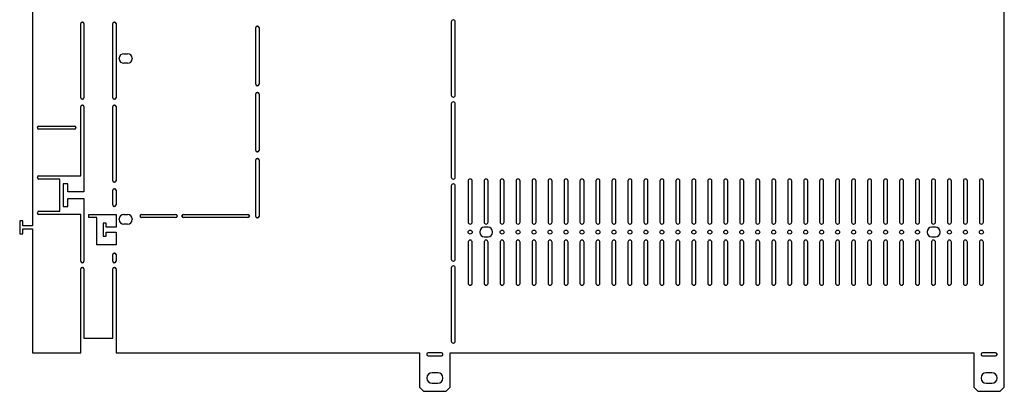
# Model space of a CAD drawing. Header units: millimetres. Extents: x 242 to 1862, y 866 to 2045.
# Tile 1 of 9: x 242 to 855, y 866 to 1097. Entities that reach past the tile are written whole.
import ezdxf

# ---------------------------------------------------------------- set-up
doc = ezdxf.new("R2010")
doc.units = ezdxf.units.MM
doc.header["$LTSCALE"] = 188.785996
doc.layers.get('0').update_dxf_attribs({"linetype": 'CONTINUOUS'})

msp = doc.modelspace()

# ---------------------------------------------------------------- linework, layer by layer
at = {"color": 7, "linetype": 'Continuous'}
for p, q in [((855.25, 868.16), (855.25, 1481.16)), ((250.25, 1380.66), (250.25, 968.66)), ((280.25, 1048.26), (280.25, 1094.46)), ((281.15, 1095.36), (281.35, 1095.36)), ((282.25, 1094.46), (282.25, 1048.26)), ((300.25, 1048.26), (300.25, 1094.46)), ((301.15, 1095.36), (301.35, 1095.36)), ((302.25, 1094.46), (302.25, 1048.26)), ((389.25, 1056.66), (389.25, 1091.86)), ((390.15, 1092.76), (390.35, 1092.76)), ((391.25, 1091.86), (391.25, 1056.66)), ((510.96, 1095.46), (510.96, 1049.86)), ((512.26, 1096.66), (512.16, 1096.66)), ((513.46, 1049.86), (513.46, 1095.46)), ((304.25, 1072.46), (304.25, 1072.86)), ((307.05, 1075.66), (309.45, 1075.66)), ((312.25, 1072.86), (312.25, 1072.46)), ((309.45, 1069.66), (307.05, 1069.66)), ((390.35, 1055.76), (390.15, 1055.76)), ((389.25, 1015.51), (389.25, 1050.71)), ((390.15, 1051.61), (390.35, 1051.61)), ((391.25, 1050.71), (391.25, 1015.51)), ((512.16, 1048.66), (512.26, 1048.66)), ((280.25, 999.66), (280.25, 1042.76)), ((281.35, 1047.36), (281.15, 1047.36)), ((281.15, 1043.66), (281.35, 1043.66)), ((282.25, 1042.76), (282.25, 989.66)), ((300.25, 996.56), (300.25, 1042.76)), ((301.35, 1047.36), (301.15, 1047.36)), ((301.15, 1043.66), (301.35, 1043.66)), ((302.25, 1042.76), (302.25, 996.56)), ((510.96, 1044.46), (510.96, 998.86)), ((512.26, 1045.66), (512.16, 1045.66)), ((513.46, 998.86), (513.46, 1044.46)), ((254.15, 1030.66), (276.35, 1030.66)), ((253.25, 1029.56), (253.25, 1029.76)), ((276.35, 1028.66), (254.15, 1028.66)), ((277.25, 1029.76), (277.25, 1029.56)), ((390.35, 1014.61), (390.15, 1014.61)), ((389.25, 974.36), (389.25, 1009.56)), ((390.15, 1010.46), (390.35, 1010.46)), ((391.25, 1009.56), (391.25, 974.36)), ((254.15, 999.66), (280.25, 999.66)), ((253.25, 998.56), (253.25, 998.76)), ((267.25, 997.66), (254.15, 997.66)), ((267.25, 977.66), (267.25, 997.66)), ((269.25, 994.66), (269.25, 980.66)), ((272.25, 994.66), (269.25, 994.66)), ((272.25, 989.66), (272.25, 994.66)), ((301.35, 995.66), (301.15, 995.66)), ((510.96, 993.46), (510.96, 947.86)), ((512.16, 997.66), (512.26, 997.66)), ((512.26, 994.66), (512.16, 994.66)), ((513.46, 947.86), (513.46, 993.46)), ((521.46, 996.46), (521.46, 970.86)), ((522.76, 997.66), (522.66, 997.66)), ((523.96, 970.86), (523.96, 996.46)), ((531.4, 996.46), (531.4, 970.86)), ((532.7, 997.66), (532.6, 997.66)), ((533.9, 970.86), (533.9, 996.46)), ((541.35, 996.46), (541.35, 970.86)), ((542.65, 997.66), (542.55, 997.66)), ((543.85, 970.86), (543.85, 996.46)), ((551.3, 996.46), (551.3, 970.86)), ((552.6, 997.66), (552.5, 997.66)), ((553.8, 970.86), (553.8, 996.46)), ((561.24, 996.46), (561.24, 970.86)), ((562.54, 997.66), (562.44, 997.66)), ((563.74, 970.86), (563.74, 996.46)), ((571.19, 996.46), (571.19, 970.86)), ((572.49, 997.66), (572.39, 997.66)), ((573.69, 970.86), (573.69, 996.46)), ((581.14, 996.46), (581.14, 970.86)), ((582.44, 997.66), (582.34, 997.66)), ((583.64, 970.86), (583.64, 996.46)), ((591.08, 996.46), (591.08, 970.86)), ((592.38, 997.66), (592.28, 997.66)), ((593.58, 970.86), (593.58, 996.46)), ((601.03, 996.46), (601.03, 970.86)), ((602.33, 997.66), (602.23, 997.66)), ((603.53, 970.86), (603.53, 996.46)), ((610.98, 996.46), (610.98, 970.86)), ((612.28, 997.66), (612.18, 997.66)), ((613.48, 970.86), (613.48, 996.46)), ((620.92, 996.46), (620.92, 970.86)), ((622.22, 997.66), (622.12, 997.66)), ((623.42, 970.86), (623.42, 996.46)), ((630.87, 996.46), (630.87, 970.86)), ((632.17, 997.66), (632.07, 997.66)), ((633.37, 970.86), (633.37, 996.46)), ((640.82, 996.46), (640.82, 970.86)), ((642.12, 997.66), (642.02, 997.66)), ((643.32, 970.86), (643.32, 996.46)), ((650.76, 996.46), (650.76, 970.86)), ((652.06, 997.66), (651.96, 997.66)), ((653.26, 970.86), (653.26, 996.46)), ((660.71, 996.46), (660.71, 970.86)), ((662.01, 997.66), (661.91, 997.66)), ((663.21, 970.86), (663.21, 996.46)), ((670.66, 996.46), (670.66, 970.86)), ((671.96, 997.66), (671.86, 997.66)), ((673.16, 970.86), (673.16, 996.46)), ((680.6, 996.46), (680.6, 970.86)), ((681.9, 997.66), (681.8, 997.66)), ((683.1, 970.86), (683.1, 996.46)), ((690.55, 996.46), (690.55, 970.86)), ((691.85, 997.66), (691.75, 997.66)), ((693.05, 970.86), (693.05, 996.46)), ((700.5, 996.46), (700.5, 970.86)), ((701.8, 997.66), (701.7, 997.66)), ((703, 970.86), (703, 996.46)), ((710.44, 996.46), (710.44, 970.86)), ((711.74, 997.66), (711.64, 997.66)), ((712.94, 970.86), (712.94, 996.46)), ((720.39, 996.46), (720.39, 970.86)), ((721.69, 997.66), (721.59, 997.66)), ((722.89, 970.86), (722.89, 996.46)), ((730.34, 996.46), (730.34, 970.86)), ((731.64, 997.66), (731.54, 997.66)), ((732.84, 970.86), (732.84, 996.46)), ((740.28, 996.46), (740.28, 970.86)), ((741.58, 997.66), (741.48, 997.66)), ((742.78, 970.86), (742.78, 996.46)), ((750.23, 996.46), (750.23, 970.86)), ((751.53, 997.66), (751.43, 997.66)), ((752.73, 970.86), (752.73, 996.46)), ((760.18, 996.46), (760.18, 970.86)), ((761.48, 997.66), (761.38, 997.66)), ((762.68, 970.86), (762.68, 996.46)), ((770.12, 996.46), (770.12, 970.86)), ((771.42, 997.66), (771.32, 997.66)), ((772.62, 970.86), (772.62, 996.46)), ((780.07, 996.46), (780.07, 970.86)), ((781.37, 997.66), (781.27, 997.66)), ((782.57, 970.86), (782.57, 996.46)), ((790.02, 996.46), (790.02, 970.86)), ((791.32, 997.66), (791.22, 997.66)), ((792.52, 970.86), (792.52, 996.46)), ((799.96, 996.46), (799.96, 970.86)), ((801.26, 997.66), (801.16, 997.66)), ((802.46, 970.86), (802.46, 996.46)), ((809.91, 996.46), (809.91, 970.86)), ((811.21, 997.66), (811.11, 997.66)), ((812.41, 970.86), (812.41, 996.46)), ((819.86, 996.46), (819.86, 970.86)), ((821.16, 997.66), (821.06, 997.66)), ((822.36, 970.86), (822.36, 996.46)), ((829.8, 996.46), (829.8, 970.86)), ((831.1, 997.66), (831, 997.66)), ((832.3, 970.86), (832.3, 996.46)), ((839.75, 996.46), (839.75, 970.86)), ((841.05, 997.66), (840.95, 997.66)), ((842.25, 970.86), (842.25, 996.46)), ((282.25, 989.66), (272.25, 989.66)), ((300.25, 981.56), (300.25, 990.76)), ((301.15, 991.66), (301.35, 991.66)), ((302.25, 990.76), (302.25, 981.56)), ((272.25, 980.66), (272.25, 985.66)), ((272.25, 985.66), (282.25, 985.66)), ((282.25, 985.66), (282.25, 946.56)), ((253.25, 976.56), (253.25, 976.76)), ((254.15, 977.66), (267.25, 977.66)), ((280.25, 975.66), (254.15, 975.66)), ((269.25, 980.66), (272.25, 980.66)), ((280.25, 946.56), (280.25, 975.66)), ((285.25, 973.66), (285.25, 975.66)), ((285.25, 975.66), (302.25, 975.66)), ((301.35, 980.66), (301.15, 980.66)), ((302.25, 975.66), (302.25, 967.66)), ((307.05, 975.66), (309.45, 975.66)), ((317.25, 974.56), (317.25, 974.76)), ((318.15, 975.66), (339.35, 975.66)), ((340.25, 974.76), (340.25, 974.56)), ((343.25, 974.56), (343.25, 974.76)), ((344.15, 975.66), (384.35, 975.66)), ((385.25, 974.76), (385.25, 974.56)), ((242.25, 971.66), (242.25, 963.66)), ((244.25, 971.66), (242.25, 971.66)), ((244.25, 968.66), (244.25, 971.66)), ((250.25, 968.66), (244.25, 968.66)), ((290.25, 973.66), (285.25, 973.66)), ((290.25, 956.66), (290.25, 973.66)), ((294.17, 970.16), (294.17, 962.16)), ((296.17, 970.16), (294.17, 970.16)), ((296.17, 967.66), (296.17, 970.16)), ((304.25, 972.46), (304.25, 972.86)), ((309.45, 969.66), (307.05, 969.66)), ((312.25, 972.86), (312.25, 972.46)), ((339.35, 973.66), (318.15, 973.66)), ((384.35, 973.66), (344.15, 973.66)), ((390.35, 973.46), (390.15, 973.46)), ((522.66, 969.66), (522.76, 969.66)), ((532.6, 969.66), (532.7, 969.66)), ((542.55, 969.66), (542.65, 969.66)), ((552.5, 969.66), (552.6, 969.66)), ((562.44, 969.66), (562.54, 969.66)), ((572.39, 969.66), (572.49, 969.66)), ((582.34, 969.66), (582.44, 969.66)), ((592.28, 969.66), (592.38, 969.66)), ((602.23, 969.66), (602.33, 969.66)), ((612.18, 969.66), (612.28, 969.66)), ((622.12, 969.66), (622.22, 969.66)), ((632.07, 969.66), (632.17, 969.66)), ((642.02, 969.66), (642.12, 969.66)), ((651.96, 969.66), (652.06, 969.66)), ((661.91, 969.66), (662.01, 969.66)), ((671.86, 969.66), (671.96, 969.66)), ((681.8, 969.66), (681.9, 969.66)), ((691.75, 969.66), (691.85, 969.66)), ((701.7, 969.66), (701.8, 969.66)), ((711.64, 969.66), (711.74, 969.66)), ((721.59, 969.66), (721.69, 969.66)), ((731.54, 969.66), (731.64, 969.66)), ((741.48, 969.66), (741.58, 969.66)), ((751.43, 969.66), (751.53, 969.66)), ((761.38, 969.66), (761.48, 969.66)), ((771.32, 969.66), (771.42, 969.66)), ((781.27, 969.66), (781.37, 969.66)), ((791.22, 969.66), (791.32, 969.66)), ((801.16, 969.66), (801.26, 969.66)), ((811.11, 969.66), (811.21, 969.66)), ((821.06, 969.66), (821.16, 969.66)), ((831, 969.66), (831.1, 969.66)), ((840.95, 969.66), (841.05, 969.66)), ((242.25, 963.66), (244.25, 963.66)), ((244.25, 963.66), (244.25, 966.66)), ((244.25, 966.66), (250.25, 966.66)), ((250.25, 966.66), (250.25, 889.66)), ((302.25, 967.66), (296.17, 967.66)), ((296.17, 962.16), (296.17, 964.66)), ((296.17, 964.66), (302.25, 964.66)), ((302.25, 964.66), (302.25, 956.66)), ((528.65, 964.86), (528.65, 964.46)), ((533.85, 967.66), (531.45, 967.66)), ((536.65, 964.46), (536.65, 964.86)), ((807.25, 964.86), (807.25, 964.46)), ((812.45, 967.66), (810.05, 967.66)), ((815.25, 964.46), (815.25, 964.86)), ((302.25, 956.66), (290.25, 956.66)), ((294.17, 962.16), (296.17, 962.16)), ((521.46, 958.46), (521.46, 932.86)), ((522.76, 959.66), (522.66, 959.66)), ((523.96, 932.86), (523.96, 958.46)), ((531.4, 958.46), (531.4, 932.86)), ((531.45, 961.66), (533.85, 961.66)), ((532.7, 959.66), (532.6, 959.66)), ((533.9, 932.86), (533.9, 958.46)), ((541.35, 958.46), (541.35, 932.86)), ((542.65, 959.66), (542.55, 959.66)), ((543.85, 932.86), (543.85, 958.46)), ((551.3, 958.46), (551.3, 932.86)), ((552.6, 959.66), (552.5, 959.66)), ((553.8, 932.86), (553.8, 958.46)), ((561.24, 958.46), (561.24, 932.86)), ((562.54, 959.66), (562.44, 959.66)), ((563.74, 932.86), (563.74, 958.46)), ((571.19, 958.46), (571.19, 932.86)), ((572.49, 959.66), (572.39, 959.66)), ((573.69, 932.86), (573.69, 958.46)), ((581.14, 958.46), (581.14, 932.86)), ((582.44, 959.66), (582.34, 959.66)), ((583.64, 932.86), (583.64, 958.46)), ((591.08, 958.46), (591.08, 932.86)), ((592.38, 959.66), (592.28, 959.66)), ((593.58, 932.86), (593.58, 958.46)), ((601.03, 958.46), (601.03, 932.86)), ((602.33, 959.66), (602.23, 959.66)), ((603.53, 932.86), (603.53, 958.46)), ((610.98, 958.46), (610.98, 932.86)), ((612.28, 959.66), (612.18, 959.66)), ((613.48, 932.86), (613.48, 958.46)), ((620.92, 958.46), (620.92, 932.86)), ((622.22, 959.66), (622.12, 959.66)), ((623.42, 932.86), (623.42, 958.46)), ((630.87, 958.46), (630.87, 932.86)), ((632.17, 959.66), (632.07, 959.66)), ((633.37, 932.86), (633.37, 958.46)), ((640.82, 958.46), (640.82, 932.86)), ((642.12, 959.66), (642.02, 959.66)), ((643.32, 932.86), (643.32, 958.46)), ((650.76, 958.46), (650.76, 932.86)), ((652.06, 959.66), (651.96, 959.66)), ((653.26, 932.86), (653.26, 958.46)), ((660.71, 958.46), (660.71, 932.86)), ((662.01, 959.66), (661.91, 959.66)), ((663.21, 932.86), (663.21, 958.46)), ((670.66, 958.46), (670.66, 932.86)), ((671.96, 959.66), (671.86, 959.66)), ((673.16, 932.86), (673.16, 958.46)), ((680.6, 958.46), (680.6, 932.86)), ((681.9, 959.66), (681.8, 959.66)), ((683.1, 932.86), (683.1, 958.46)), ((690.55, 958.46), (690.55, 932.86)), ((691.85, 959.66), (691.75, 959.66)), ((693.05, 932.86), (693.05, 958.46)), ((700.5, 958.46), (700.5, 932.86)), ((701.8, 959.66), (701.7, 959.66)), ((703, 932.86), (703, 958.46)), ((710.44, 958.46), (710.44, 932.86)), ((711.74, 959.66), (711.64, 959.66)), ((712.94, 932.86), (712.94, 958.46)), ((720.39, 958.46), (720.39, 932.86)), ((721.69, 959.66), (721.59, 959.66)), ((722.89, 932.86), (722.89, 958.46)), ((730.34, 958.46), (730.34, 932.86)), ((731.64, 959.66), (731.54, 959.66)), ((732.84, 932.86), (732.84, 958.46)), ((740.28, 958.46), (740.28, 932.86)), ((741.58, 959.66), (741.48, 959.66)), ((742.78, 932.86), (742.78, 958.46)), ((750.23, 958.46), (750.23, 932.86)), ((751.53, 959.66), (751.43, 959.66)), ((752.73, 932.86), (752.73, 958.46)), ((760.18, 958.46), (760.18, 932.86)), ((761.48, 959.66), (761.38, 959.66)), ((762.68, 932.86), (762.68, 958.46)), ((770.12, 958.46), (770.12, 932.86)), ((771.42, 959.66), (771.32, 959.66)), ((772.62, 932.86), (772.62, 958.46)), ((780.07, 958.46), (780.07, 932.86)), ((781.37, 959.66), (781.27, 959.66)), ((782.57, 932.86), (782.57, 958.46)), ((790.02, 958.46), (790.02, 932.86)), ((791.32, 959.66), (791.22, 959.66)), ((792.52, 932.86), (792.52, 958.46)), ((799.96, 958.46), (799.96, 932.86)), ((801.26, 959.66), (801.16, 959.66)), ((802.46, 932.86), (802.46, 958.46)), ((809.91, 958.46), (809.91, 932.86)), ((810.05, 961.66), (812.45, 961.66)), ((811.21, 959.66), (811.11, 959.66)), ((812.41, 932.86), (812.41, 958.46)), ((819.86, 958.46), (819.86, 932.86)), ((821.16, 959.66), (821.06, 959.66)), ((822.36, 932.86), (822.36, 958.46)), ((829.8, 958.46), (829.8, 932.86)), ((831.1, 959.66), (831, 959.66)), ((832.3, 932.86), (832.3, 958.46)), ((839.75, 958.46), (839.75, 932.86)), ((841.05, 959.66), (840.95, 959.66)), ((842.25, 932.86), (842.25, 958.46)), ((300.25, 946.56), (300.25, 950.76)), ((301.15, 951.66), (301.35, 951.66)), ((302.25, 950.76), (302.25, 946.56)), ((281.35, 945.66), (281.15, 945.66)), ((301.35, 945.66), (301.15, 945.66)), ((512.16, 946.66), (512.26, 946.66)), ((280.25, 889.66), (280.25, 941.76)), ((281.15, 942.66), (281.35, 942.66)), ((282.25, 941.76), (282.25, 898.66)), ((300.25, 898.66), (300.25, 941.76)), ((301.15, 942.66), (301.35, 942.66)), ((302.25, 941.76), (302.25, 889.66)), ((510.96, 942.46), (510.96, 896.86)), ((512.26, 943.66), (512.16, 943.66)), ((513.46, 896.86), (513.46, 942.46)), ((522.66, 931.66), (522.76, 931.66)), ((532.6, 931.66), (532.7, 931.66)), ((542.55, 931.66), (542.65, 931.66)), ((552.5, 931.66), (552.6, 931.66)), ((562.44, 931.66), (562.54, 931.66)), ((572.39, 931.66), (572.49, 931.66)), ((582.34, 931.66), (582.44, 931.66)), ((592.28, 931.66), (592.38, 931.66)), ((602.23, 931.66), (602.33, 931.66)), ((612.18, 931.66), (612.28, 931.66)), ((622.12, 931.66), (622.22, 931.66)), ((632.07, 931.66), (632.17, 931.66)), ((642.02, 931.66), (642.12, 931.66)), ((651.96, 931.66), (652.06, 931.66)), ((661.91, 931.66), (662.01, 931.66)), ((671.86, 931.66), (671.96, 931.66)), ((681.8, 931.66), (681.9, 931.66)), ((691.75, 931.66), (691.85, 931.66)), ((701.7, 931.66), (701.8, 931.66)), ((711.64, 931.66), (711.74, 931.66)), ((721.59, 931.66), (721.69, 931.66)), ((731.54, 931.66), (731.64, 931.66)), ((741.48, 931.66), (741.58, 931.66)), ((751.43, 931.66), (751.53, 931.66)), ((761.38, 931.66), (761.48, 931.66)), ((771.32, 931.66), (771.42, 931.66)), ((781.27, 931.66), (781.37, 931.66)), ((791.22, 931.66), (791.32, 931.66)), ((801.16, 931.66), (801.26, 931.66)), ((811.11, 931.66), (811.21, 931.66)), ((821.06, 931.66), (821.16, 931.66)), ((831, 931.66), (831.1, 931.66)), ((840.95, 931.66), (841.05, 931.66)), ((282.25, 898.66), (300.25, 898.66)), ((512.16, 895.66), (512.26, 895.66)), ((250.25, 889.66), (280.25, 889.66)), ((302.25, 889.66), (491.25, 889.66)), ((491.25, 889.66), (491.25, 868.16)), ((504.85, 889.66), (496.65, 889.66)), ((510.25, 868.16), (510.25, 889.66)), ((510.25, 889.66), (836.25, 889.66)), ((836.25, 889.66), (836.25, 868.16)), ((849.85, 889.66), (841.65, 889.66)), ((495.75, 888.76), (495.75, 888.56)), ((496.65, 887.66), (504.85, 887.66)), ((505.75, 888.56), (505.75, 888.76)), ((840.75, 888.76), (840.75, 888.56)), ((841.65, 887.66), (849.85, 887.66)), ((850.75, 888.56), (850.75, 888.76)), ((502.55, 877.16), (498.95, 877.16)), ((847.55, 877.16), (843.95, 877.16)), ((495.75, 873.96), (495.75, 873.86)), ((498.95, 870.66), (502.55, 870.66)), ((505.75, 873.86), (505.75, 873.96)), ((840.75, 873.96), (840.75, 873.86)), ((843.95, 870.66), (847.55, 870.66)), ((850.75, 873.86), (850.75, 873.96)), ((491.25, 868.16), (493.75, 865.66)), ((493.75, 865.66), (507.75, 865.66)), ((507.75, 865.66), (510.25, 868.16)), ((836.25, 868.16), (838.75, 865.66)), ((838.75, 865.66), (852.75, 865.66)), ((852.75, 865.66), (855.25, 868.16))]:
    msp.add_line(p, q, dxfattribs=at)
for centre in [(522.71, 964.66), (542.6, 964.66), (552.55, 964.66), (562.49, 964.66), (572.44, 964.66), (582.39, 964.66), (592.33, 964.66), (602.28, 964.66), (612.23, 964.66), (622.17, 964.66), (632.12, 964.66), (642.07, 964.66), (652.01, 964.66), (661.96, 964.66), (671.91, 964.66), (681.85, 964.66), (691.8, 964.66), (701.75, 964.66), (711.69, 964.66), (721.64, 964.66), (731.59, 964.66), (741.53, 964.66), (751.48, 964.66), (761.43, 964.66), (771.37, 964.66), (781.32, 964.66), (791.27, 964.66), (801.21, 964.66), (821.11, 964.66), (831.05, 964.66), (841, 964.66)]:
    msp.add_circle(centre, 1.25, dxfattribs=at)
for centre, radius, start, end in [((281.15, 1094.46), 0.9, 90, 180), ((281.35, 1094.46), 0.9, 0, 90), ((301.15, 1094.46), 0.9, 90, 180), ((301.35, 1094.46), 0.9, 0, 90), ((390.15, 1091.86), 0.9, 90, 180), ((390.35, 1091.86), 0.9, 0, 90), ((512.16, 1095.46), 1.2, 90, 180), ((512.26, 1095.46), 1.2, 0, 90), ((307.05, 1072.86), 2.8, 90, 180), ((309.45, 1072.86), 2.8, 0, 90), ((307.05, 1072.46), 2.8, 180, 270), ((309.45, 1072.46), 2.8, 270, 360), ((390.15, 1056.66), 0.9, 180, 270), ((390.35, 1056.66), 0.9, 270, 360), ((281.15, 1048.26), 0.9, 180, 270), ((281.35, 1048.26), 0.9, 270, 360), ((301.15, 1048.26), 0.9, 180, 270), ((301.35, 1048.26), 0.9, 270, 360), ((390.15, 1050.71), 0.9, 90, 180), ((390.35, 1050.71), 0.9, 0, 90), ((512.16, 1049.86), 1.2, 180, 270), ((512.26, 1049.86), 1.2, 270, 360), ((281.15, 1042.76), 0.9, 90, 180), ((281.35, 1042.76), 0.9, 0, 90), ((301.15, 1042.76), 0.9, 90, 180), ((301.35, 1042.76), 0.9, 0, 90), ((512.16, 1044.46), 1.2, 90, 180), ((512.26, 1044.46), 1.2, 0, 90), ((254.15, 1029.76), 0.9, 90, 180), ((276.35, 1029.76), 0.9, 0, 90), ((254.15, 1029.56), 0.9, 180, 270), ((276.35, 1029.56), 0.9, 270, 360), ((390.15, 1015.51), 0.9, 180, 270), ((390.35, 1015.51), 0.9, 270, 360), ((390.15, 1009.56), 0.9, 90, 180), ((390.35, 1009.56), 0.9, 0, 90), ((254.15, 998.76), 0.9, 90, 180), ((254.15, 998.56), 0.9, 180, 270), ((301.15, 996.56), 0.9, 180, 270), ((301.35, 996.56), 0.9, 270, 360), ((512.16, 998.86), 1.2, 180, 270), ((512.16, 993.46), 1.2, 90, 180), ((512.26, 998.86), 1.2, 270, 360), ((512.26, 993.46), 1.2, 0, 90), ((522.66, 996.46), 1.2, 90, 180), ((522.76, 996.46), 1.2, 0, 90), ((532.6, 996.46), 1.2, 90, 180), ((532.7, 996.46), 1.2, 0, 90), ((542.55, 996.46), 1.2, 90, 180), ((542.65, 996.46), 1.2, 0, 90), ((552.5, 996.46), 1.2, 90, 180), ((552.6, 996.46), 1.2, 0, 90), ((562.44, 996.46), 1.2, 90, 180), ((562.54, 996.46), 1.2, 0, 90), ((572.39, 996.46), 1.2, 90, 180), ((572.49, 996.46), 1.2, 0, 90), ((582.34, 996.46), 1.2, 90, 180), ((582.44, 996.46), 1.2, 0, 90), ((592.28, 996.46), 1.2, 90, 180), ((592.38, 996.46), 1.2, 0, 90), ((602.23, 996.46), 1.2, 90, 180), ((602.33, 996.46), 1.2, 0, 90), ((612.18, 996.46), 1.2, 90, 180), ((612.28, 996.46), 1.2, 0, 90), ((622.12, 996.46), 1.2, 90, 180), ((622.22, 996.46), 1.2, 0, 90), ((632.07, 996.46), 1.2, 90, 180), ((632.17, 996.46), 1.2, 0, 90), ((642.02, 996.46), 1.2, 90, 180), ((642.12, 996.46), 1.2, 0, 90), ((651.96, 996.46), 1.2, 90, 180), ((652.06, 996.46), 1.2, 0, 90), ((661.91, 996.46), 1.2, 90, 180), ((662.01, 996.46), 1.2, 0, 90), ((671.86, 996.46), 1.2, 90, 180), ((671.96, 996.46), 1.2, 0, 90), ((681.8, 996.46), 1.2, 90, 180), ((681.9, 996.46), 1.2, 0, 90), ((691.75, 996.46), 1.2, 90, 180), ((691.85, 996.46), 1.2, 0, 90), ((701.7, 996.46), 1.2, 90, 180), ((701.8, 996.46), 1.2, 0, 90), ((711.64, 996.46), 1.2, 90, 180), ((711.74, 996.46), 1.2, 0, 90), ((721.59, 996.46), 1.2, 90, 180), ((721.69, 996.46), 1.2, 0, 90), ((731.54, 996.46), 1.2, 90, 180), ((731.64, 996.46), 1.2, 0, 90), ((741.48, 996.46), 1.2, 90, 180), ((741.58, 996.46), 1.2, 0, 90), ((751.43, 996.46), 1.2, 90, 180), ((751.53, 996.46), 1.2, 0, 90), ((761.38, 996.46), 1.2, 90, 180), ((761.48, 996.46), 1.2, 0, 90), ((771.32, 996.46), 1.2, 90, 180), ((771.42, 996.46), 1.2, 0, 90), ((781.27, 996.46), 1.2, 90, 180), ((781.37, 996.46), 1.2, 0, 90), ((791.22, 996.46), 1.2, 90, 180), ((791.32, 996.46), 1.2, 0, 90), ((801.16, 996.46), 1.2, 90, 180), ((801.26, 996.46), 1.2, 0, 90), ((811.11, 996.46), 1.2, 90, 180), ((811.21, 996.46), 1.2, 0, 90), ((821.06, 996.46), 1.2, 90, 180), ((821.16, 996.46), 1.2, 0, 90), ((831, 996.46), 1.2, 90, 180), ((831.1, 996.46), 1.2, 0, 90), ((840.95, 996.46), 1.2, 90, 180), ((841.05, 996.46), 1.2, 0, 90), ((301.15, 990.76), 0.9, 90, 180), ((301.35, 990.76), 0.9, 0, 90), ((301.15, 981.56), 0.9, 180, 270), ((301.35, 981.56), 0.9, 270, 360), ((254.15, 976.76), 0.9, 90, 180), ((254.15, 976.56), 0.9, 180, 270), ((307.05, 972.86), 2.8, 90, 180), ((309.45, 972.86), 2.8, 0, 90), ((318.15, 974.76), 0.9, 90, 180), ((339.35, 974.76), 0.9, 0, 90), ((344.15, 974.76), 0.9, 90, 180), ((384.35, 974.76), 0.9, 0, 90), ((307.05, 972.46), 2.8, 180, 270), ((309.45, 972.46), 2.8, 270, 360), ((318.15, 974.56), 0.9, 180, 270), ((339.35, 974.56), 0.9, 270, 360), ((344.15, 974.56), 0.9, 180, 270), ((384.35, 974.56), 0.9, 270, 360), ((390.15, 974.36), 0.9, 180, 270), ((390.35, 974.36), 0.9, 270, 360), ((522.66, 970.86), 1.2, 180, 270), ((522.76, 970.86), 1.2, 270, 360), ((532.6, 970.86), 1.2, 180, 270), ((532.7, 970.86), 1.2, 270, 360), ((542.55, 970.86), 1.2, 180, 270), ((542.65, 970.86), 1.2, 270, 360), ((552.5, 970.86), 1.2, 180, 270), ((552.6, 970.86), 1.2, 270, 360), ((562.44, 970.86), 1.2, 180, 270), ((562.54, 970.86), 1.2, 270, 360), ((572.39, 970.86), 1.2, 180, 270), ((572.49, 970.86), 1.2, 270, 360), ((582.34, 970.86), 1.2, 180, 270), ((582.44, 970.86), 1.2, 270, 360), ((592.28, 970.86), 1.2, 180, 270), ((592.38, 970.86), 1.2, 270, 360), ((602.23, 970.86), 1.2, 180, 270), ((602.33, 970.86), 1.2, 270, 360), ((612.18, 970.86), 1.2, 180, 270), ((612.28, 970.86), 1.2, 270, 360), ((622.12, 970.86), 1.2, 180, 270), ((622.22, 970.86), 1.2, 270, 360), ((632.07, 970.86), 1.2, 180, 270), ((632.17, 970.86), 1.2, 270, 360), ((642.02, 970.86), 1.2, 180, 270), ((642.12, 970.86), 1.2, 270, 360), ((651.96, 970.86), 1.2, 180, 270), ((652.06, 970.86), 1.2, 270, 360), ((661.91, 970.86), 1.2, 180, 270), ((662.01, 970.86), 1.2, 270, 360), ((671.86, 970.86), 1.2, 180, 270), ((671.96, 970.86), 1.2, 270, 360), ((681.8, 970.86), 1.2, 180, 270), ((681.9, 970.86), 1.2, 270, 360), ((691.75, 970.86), 1.2, 180, 270), ((691.85, 970.86), 1.2, 270, 360), ((701.7, 970.86), 1.2, 180, 270), ((701.8, 970.86), 1.2, 270, 360), ((711.64, 970.86), 1.2, 180, 270), ((711.74, 970.86), 1.2, 270, 360), ((721.59, 970.86), 1.2, 180, 270), ((721.69, 970.86), 1.2, 270, 360), ((731.54, 970.86), 1.2, 180, 270), ((731.64, 970.86), 1.2, 270, 360), ((741.48, 970.86), 1.2, 180, 270), ((741.58, 970.86), 1.2, 270, 360), ((751.43, 970.86), 1.2, 180, 270), ((751.53, 970.86), 1.2, 270, 360), ((761.38, 970.86), 1.2, 180, 270), ((761.48, 970.86), 1.2, 270, 360), ((771.32, 970.86), 1.2, 180, 270), ((771.42, 970.86), 1.2, 270, 360), ((781.27, 970.86), 1.2, 180, 270), ((781.37, 970.86), 1.2, 270, 360), ((791.22, 970.86), 1.2, 180, 270), ((791.32, 970.86), 1.2, 270, 360), ((801.16, 970.86), 1.2, 180, 270), ((801.26, 970.86), 1.2, 270, 360), ((811.11, 970.86), 1.2, 180, 270), ((811.21, 970.86), 1.2, 270, 360), ((821.06, 970.86), 1.2, 180, 270), ((821.16, 970.86), 1.2, 270, 360), ((831, 970.86), 1.2, 180, 270), ((831.1, 970.86), 1.2, 270, 360), ((840.95, 970.86), 1.2, 180, 270), ((841.05, 970.86), 1.2, 270, 360), ((531.45, 964.86), 2.8, 90, 180), ((531.45, 964.46), 2.8, 180, 270), ((533.85, 964.86), 2.8, 0, 90), ((533.85, 964.46), 2.8, 270, 360), ((810.05, 964.86), 2.8, 90, 180), ((810.05, 964.46), 2.8, 180, 270), ((812.45, 964.86), 2.8, 0, 90), ((812.45, 964.46), 2.8, 270, 360), ((522.66, 958.46), 1.2, 90, 180), ((522.76, 958.46), 1.2, 0, 90), ((532.6, 958.46), 1.2, 90, 180), ((532.7, 958.46), 1.2, 0, 90), ((542.55, 958.46), 1.2, 90, 180), ((542.65, 958.46), 1.2, 0, 90), ((552.5, 958.46), 1.2, 90, 180), ((552.6, 958.46), 1.2, 0, 90), ((562.44, 958.46), 1.2, 90, 180), ((562.54, 958.46), 1.2, 0, 90), ((572.39, 958.46), 1.2, 90, 180), ((572.49, 958.46), 1.2, 0, 90), ((582.34, 958.46), 1.2, 90, 180), ((582.44, 958.46), 1.2, 0, 90), ((592.28, 958.46), 1.2, 90, 180), ((592.38, 958.46), 1.2, 0, 90), ((602.23, 958.46), 1.2, 90, 180), ((602.33, 958.46), 1.2, 0, 90), ((612.18, 958.46), 1.2, 90, 180), ((612.28, 958.46), 1.2, 0, 90), ((622.12, 958.46), 1.2, 90, 180), ((622.22, 958.46), 1.2, 0, 90), ((632.07, 958.46), 1.2, 90, 180), ((632.17, 958.46), 1.2, 0, 90), ((642.02, 958.46), 1.2, 90, 180), ((642.12, 958.46), 1.2, 0, 90), ((651.96, 958.46), 1.2, 90, 180), ((652.06, 958.46), 1.2, 0, 90), ((661.91, 958.46), 1.2, 90, 180), ((662.01, 958.46), 1.2, 0, 90), ((671.86, 958.46), 1.2, 90, 180), ((671.96, 958.46), 1.2, 0, 90), ((681.8, 958.46), 1.2, 90, 180), ((681.9, 958.46), 1.2, 0, 90), ((691.75, 958.46), 1.2, 90, 180), ((691.85, 958.46), 1.2, 0, 90), ((701.7, 958.46), 1.2, 90, 180), ((701.8, 958.46), 1.2, 0, 90), ((711.64, 958.46), 1.2, 90, 180), ((711.74, 958.46), 1.2, 0, 90), ((721.59, 958.46), 1.2, 90, 180), ((721.69, 958.46), 1.2, 0, 90), ((731.54, 958.46), 1.2, 90, 180), ((731.64, 958.46), 1.2, 0, 90), ((741.48, 958.46), 1.2, 90, 180), ((741.58, 958.46), 1.2, 0, 90), ((751.43, 958.46), 1.2, 90, 180), ((751.53, 958.46), 1.2, 0, 90), ((761.38, 958.46), 1.2, 90, 180), ((761.48, 958.46), 1.2, 0, 90), ((771.32, 958.46), 1.2, 90, 180), ((771.42, 958.46), 1.2, 0, 90), ((781.27, 958.46), 1.2, 90, 180), ((781.37, 958.46), 1.2, 0, 90), ((791.22, 958.46), 1.2, 90, 180), ((791.32, 958.46), 1.2, 0, 90), ((801.16, 958.46), 1.2, 90, 180), ((801.26, 958.46), 1.2, 0, 90), ((811.11, 958.46), 1.2, 90, 180), ((811.21, 958.46), 1.2, 0, 90), ((821.06, 958.46), 1.2, 90, 180), ((821.16, 958.46), 1.2, 0, 90), ((831, 958.46), 1.2, 90, 180), ((831.1, 958.46), 1.2, 0, 90), ((840.95, 958.46), 1.2, 90, 180), ((841.05, 958.46), 1.2, 0, 90), ((301.15, 950.76), 0.9, 90, 180), ((301.35, 950.76), 0.9, 0, 90), ((281.15, 946.56), 0.9, 180, 270), ((281.35, 946.56), 0.9, 270, 360), ((301.15, 946.56), 0.9, 180, 270), ((301.35, 946.56), 0.9, 270, 360), ((512.16, 947.86), 1.2, 180, 270), ((512.26, 947.86), 1.2, 270, 360), ((281.15, 941.76), 0.9, 90, 180), ((281.35, 941.76), 0.9, 0, 90), ((301.15, 941.76), 0.9, 90, 180), ((301.35, 941.76), 0.9, 0, 90), ((512.16, 942.46), 1.2, 90, 180), ((512.26, 942.46), 1.2, 0, 90), ((522.66, 932.86), 1.2, 180, 270), ((522.76, 932.86), 1.2, 270, 360), ((532.6, 932.86), 1.2, 180, 270), ((532.7, 932.86), 1.2, 270, 360), ((542.55, 932.86), 1.2, 180, 270), ((542.65, 932.86), 1.2, 270, 360), ((552.5, 932.86), 1.2, 180, 270), ((552.6, 932.86), 1.2, 270, 360), ((562.44, 932.86), 1.2, 180, 270), ((562.54, 932.86), 1.2, 270, 360), ((572.39, 932.86), 1.2, 180, 270), ((572.49, 932.86), 1.2, 270, 360), ((582.34, 932.86), 1.2, 180, 270), ((582.44, 932.86), 1.2, 270, 360), ((592.28, 932.86), 1.2, 180, 270), ((592.38, 932.86), 1.2, 270, 360), ((602.23, 932.86), 1.2, 180, 270), ((602.33, 932.86), 1.2, 270, 360), ((612.18, 932.86), 1.2, 180, 270), ((612.28, 932.86), 1.2, 270, 360), ((622.12, 932.86), 1.2, 180, 270), ((622.22, 932.86), 1.2, 270, 360), ((632.07, 932.86), 1.2, 180, 270), ((632.17, 932.86), 1.2, 270, 360), ((642.02, 932.86), 1.2, 180, 270), ((642.12, 932.86), 1.2, 270, 360), ((651.96, 932.86), 1.2, 180, 270), ((652.06, 932.86), 1.2, 270, 360), ((661.91, 932.86), 1.2, 180, 270), ((662.01, 932.86), 1.2, 270, 360), ((671.86, 932.86), 1.2, 180, 270), ((671.96, 932.86), 1.2, 270, 360), ((681.8, 932.86), 1.2, 180, 270), ((681.9, 932.86), 1.2, 270, 360), ((691.75, 932.86), 1.2, 180, 270), ((691.85, 932.86), 1.2, 270, 360), ((701.7, 932.86), 1.2, 180, 270), ((701.8, 932.86), 1.2, 270, 360), ((711.64, 932.86), 1.2, 180, 270), ((711.74, 932.86), 1.2, 270, 360), ((721.59, 932.86), 1.2, 180, 270), ((721.69, 932.86), 1.2, 270, 360), ((731.54, 932.86), 1.2, 180, 270), ((731.64, 932.86), 1.2, 270, 360), ((741.48, 932.86), 1.2, 180, 270), ((741.58, 932.86), 1.2, 270, 360), ((751.43, 932.86), 1.2, 180, 270), ((751.53, 932.86), 1.2, 270, 360), ((761.38, 932.86), 1.2, 180, 270), ((761.48, 932.86), 1.2, 270, 360), ((771.32, 932.86), 1.2, 180, 270), ((771.42, 932.86), 1.2, 270, 360), ((781.27, 932.86), 1.2, 180, 270), ((781.37, 932.86), 1.2, 270, 360), ((791.22, 932.86), 1.2, 180, 270), ((791.32, 932.86), 1.2, 270, 360), ((801.16, 932.86), 1.2, 180, 270), ((801.26, 932.86), 1.2, 270, 360), ((811.11, 932.86), 1.2, 180, 270), ((811.21, 932.86), 1.2, 270, 360), ((821.06, 932.86), 1.2, 180, 270), ((821.16, 932.86), 1.2, 270, 360), ((831, 932.86), 1.2, 180, 270), ((831.1, 932.86), 1.2, 270, 360), ((840.95, 932.86), 1.2, 180, 270), ((841.05, 932.86), 1.2, 270, 360), ((512.16, 896.86), 1.2, 180, 270), ((512.26, 896.86), 1.2, 270, 360), ((496.65, 888.76), 0.9, 90, 180), ((504.85, 888.76), 0.9, 0, 90), ((841.65, 888.76), 0.9, 90, 180), ((849.85, 888.76), 0.9, 0, 90), ((496.65, 888.56), 0.9, 180, 270), ((504.85, 888.56), 0.9, 270, 360), ((841.65, 888.56), 0.9, 180, 270), ((849.85, 888.56), 0.9, 270, 360), ((498.95, 873.96), 3.2, 90, 180), ((502.55, 873.96), 3.2, 0, 90), ((843.95, 873.96), 3.2, 90, 180), ((847.55, 873.96), 3.2, 0, 90), ((498.95, 873.86), 3.2, 180, 270), ((502.55, 873.86), 3.2, 270, 360), ((843.95, 873.86), 3.2, 180, 270), ((847.55, 873.86), 3.2, 270, 360)]:
    msp.add_arc(centre, radius, start, end, dxfattribs=at)

doc.saveas('drawing.dxf')
